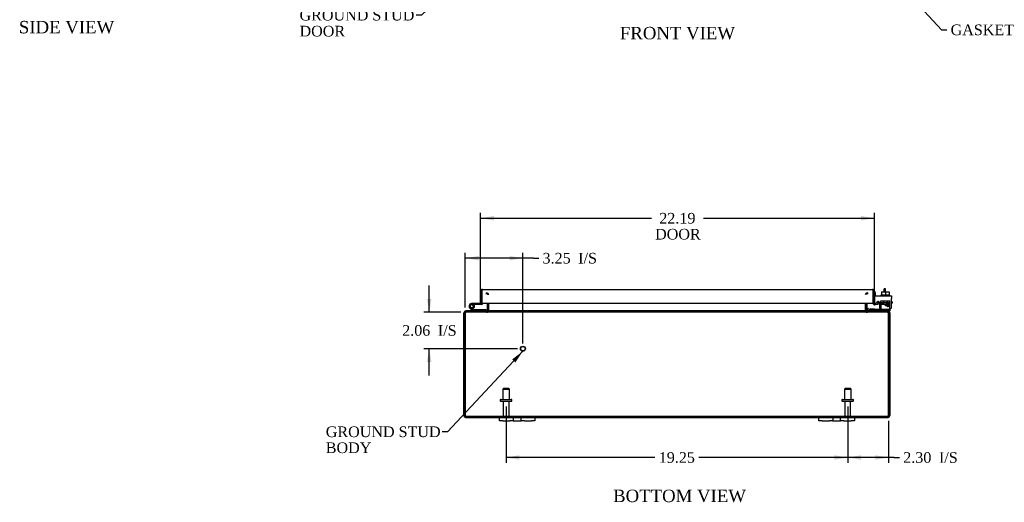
# Model space of a CAD drawing. Header units: inches. Extents: x 6 to 145, y 6 to 98.
# Tile 1 of 8: x 12 to 67, y 6 to 33. Entities that reach past the tile are written whole.
import ezdxf
from ezdxf.enums import TextEntityAlignment as Align

# ---------------------------------------------------------------- set-up
doc = ezdxf.new("R2010")
doc.units = ezdxf.units.IN
doc.header["$MEASUREMENT"] = 0
for name, color, linetype in [('COM40153-1', 7, 'CONTINUOUS'), ('COM40153-2', 7, 'CONTINUOUS'), ('COM42667', 7, 'CONTINUOUS'), ('COM42780', 7, 'CONTINUOUS'), ('COM48431', 7, 'CONTINUOUS'), ('COM71780-11', 7, 'CONTINUOUS'), ('DEFAULT', 7, 'CONTINUOUS'), ('FET07710', 7, 'CONTINUOUS'), ('HNG10620-20B', 7, 'CONTINUOUS'), ('HNG10620-20C', 7, 'CONTINUOUS'), ('HNG10620-20P', 7, 'CONTINUOUS'), ('SCC19011', 7, 'CONTINUOUS'), ('STD21878', 7, 'CONTINUOUS'), ('STD26094', 7, 'CONTINUOUS'), ('WAF25035', 7, 'CONTINUOUS')]:
    doc.layers.add(name, color=color, linetype=linetype)
doc.styles.add('SEACAD_TIMES_NEW_ROMAN', font='times.ttf')

# ---------------------------------------------------------------- blocks, each defined once
blk = doc.blocks.new('SEANNOT_GROUP1')
at = {"layer": 'DEFAULT', "linetype": 'Continuous'}
blk.add_hatch(color=136, dxfattribs=at).paths.add_polyline_path([(39.902, 13.9), (40.323, 14.533), (39.719, 14.07)])
at = {"layer": 'DEFAULT', "color": 136, "linetype": 'Continuous'}
blk.add_line((36.085, 9.995), (35.785, 9.995), dxfattribs=at)
blk.add_lwpolyline([(36.085, 9.995), (40.323, 14.533)], dxfattribs=at)
at = {"layer": 'DEFAULT', "color": 136, "linetype": 'Continuous', "style": 'SEACAD_TIMES_NEW_ROMAN'}
for s, p in [('GROUND STUD', (29.219, 10.295)), ('BODY', (29.219, 9.395))]:
    blk.add_text(s, height=0.6, dxfattribs=at).set_placement(p, align=Align.TOP_LEFT)
blk = doc.blocks.new('SEANNOT_GROUP2')
at = {"layer": 'DEFAULT', "linetype": 'Continuous'}
blk.add_hatch(color=136, dxfattribs=at).paths.add_polyline_path([(39.46, 37.886), (39.919, 38.492), (39.288, 38.068)])
at = {"layer": 'DEFAULT', "color": 136, "linetype": 'Continuous'}
blk.add_line((34.605, 33.467), (34.305, 33.467), dxfattribs=at)
blk.add_lwpolyline([(34.605, 33.467), (39.919, 38.492)], dxfattribs=at)
at = {"layer": 'DEFAULT', "color": 136, "linetype": 'Continuous', "style": 'SEACAD_TIMES_NEW_ROMAN'}
for s, p in [('GROUND STUD', (27.74, 33.767)), ('DOOR', (27.74, 32.867))]:
    blk.add_text(s, height=0.6, dxfattribs=at).set_placement(p, align=Align.TOP_LEFT)
blk = doc.blocks.new('SEANNOT_GROUP3')
at = {"layer": 'DEFAULT', "linetype": 'Continuous'}
blk.add_hatch(color=136, dxfattribs=at).paths.add_polyline_path([(60.38, 36.637), (59.779, 37.102), (60.197, 36.467)])
at = {"layer": 'DEFAULT', "color": 136, "linetype": 'Continuous'}
blk.add_line((63.916, 32.639), (64.216, 32.639), dxfattribs=at)
blk.add_lwpolyline([(63.916, 32.639), (59.779, 37.102)], dxfattribs=at)
at = {"layer": 'DEFAULT', "color": 136, "linetype": 'Continuous', "style": 'SEACAD_TIMES_NEW_ROMAN'}
blk.add_text('GASKET', height=0.6, dxfattribs=at).set_placement((64.426, 32.939), align=Align.TOP_LEFT)
blk = doc.blocks.new('GDIMGGROUP7')
at = {"layer": 'DEFAULT', "linetype": 'Continuous'}
for points in [[(59.378, 8.42), (59.378, 8.67), (58.628, 8.545)], [(60.18, 8.42), (60.93, 8.545), (60.18, 8.67)]]:
    blk.add_hatch(color=136, dxfattribs=at).paths.add_polyline_path(points)
at = {"layer": 'DEFAULT', "color": 136, "linetype": 'Continuous'}
for p, q in [((58.628, 11.415), (58.628, 8.245)), ((60.93, 10.614), (60.93, 8.245)), ((61.246, 8.545), (58.628, 8.545)), ((61.246, 8.545), (61.546, 8.545))]:
    blk.add_line(p, q, dxfattribs=at)
at = {"layer": 'DEFAULT', "color": 136, "linetype": 'Continuous', "style": 'SEACAD_TIMES_NEW_ROMAN'}
for s, p in [('I/S', (63.769, 8.845)), ('2.30', (61.756, 8.845))]:
    blk.add_text(s, height=0.6, dxfattribs=at).set_placement(p, align=Align.TOP_LEFT)
blk = doc.blocks.new('GDIMGGROUP8')
at = {"layer": 'DEFAULT', "linetype": 'Continuous'}
for points in [[(40.128, 8.42), (40.128, 8.67), (39.378, 8.545)], [(57.878, 8.42), (58.628, 8.545), (57.878, 8.67)]]:
    blk.add_hatch(color=136, dxfattribs=at).paths.add_polyline_path(points)
at = {"layer": 'DEFAULT', "color": 136, "linetype": 'Continuous'}
for p, q in [((39.378, 11.415), (39.378, 8.245)), ((58.628, 11.415), (58.628, 8.245)), ((47.769, 8.545), (39.378, 8.545)), ((58.628, 8.545), (50.236, 8.545))]:
    blk.add_line(p, q, dxfattribs=at)
at = {"layer": 'DEFAULT', "color": 136, "linetype": 'Continuous', "style": 'SEACAD_TIMES_NEW_ROMAN'}
blk.add_text('19.25', height=0.6, dxfattribs=at).set_placement((47.979, 8.845), align=Align.TOP_LEFT)
blk = doc.blocks.new('GDIMGGROUP14')
at = {"layer": 'DEFAULT', "linetype": 'Continuous'}
for points in [[(34.923, 17.484), (35.048, 16.734), (35.173, 17.484)], [(34.923, 13.924), (35.173, 13.924), (35.048, 14.674)]]:
    blk.add_hatch(color=136, dxfattribs=at).paths.add_polyline_path(points)
at = {"layer": 'DEFAULT', "color": 136, "linetype": 'Continuous'}
for p, q in [((35.048, 16.734), (35.048, 18.234)), ((36.836, 16.734), (34.748, 16.734)), ((40.025, 14.674), (34.748, 14.674)), ((35.048, 13.174), (35.048, 14.674))]:
    blk.add_line(p, q, dxfattribs=at)
at = {"layer": 'DEFAULT', "color": 136, "linetype": 'Continuous', "style": 'SEACAD_TIMES_NEW_ROMAN'}
for s, p in [('2.06', (33.523, 16.004)), ('I/S', (35.536, 16.004))]:
    blk.add_text(s, height=0.6, dxfattribs=at).set_placement(p, align=Align.TOP_LEFT)
blk = doc.blocks.new('GDIMGGROUP15')
at = {"layer": 'DEFAULT', "linetype": 'Continuous'}
for points in [[(37.825, 19.899), (37.075, 19.774), (37.825, 19.649)], [(39.575, 19.899), (39.575, 19.649), (40.325, 19.774)]]:
    blk.add_hatch(color=136, dxfattribs=at).paths.add_polyline_path(points)
at = {"layer": 'DEFAULT', "color": 136, "linetype": 'Continuous'}
for p, q in [((37.075, 16.998), (37.075, 20.074)), ((40.325, 14.974), (40.325, 20.074)), ((40.921, 19.774), (37.075, 19.774)), ((40.921, 19.774), (41.221, 19.774))]:
    blk.add_line(p, q, dxfattribs=at)
at = {"layer": 'DEFAULT', "color": 136, "linetype": 'Continuous', "style": 'SEACAD_TIMES_NEW_ROMAN'}
for s, p in [('3.25', (41.431, 20.074)), ('I/S', (43.443, 20.074))]:
    blk.add_text(s, height=0.6, dxfattribs=at).set_placement(p, align=Align.TOP_LEFT)
blk = doc.blocks.new('GDIMGGROUP20')
at = {"layer": 'DEFAULT', "linetype": 'Continuous'}
for points in [[(38.69, 22.151), (37.94, 22.026), (38.69, 21.901)], [(59.378, 22.151), (59.378, 21.901), (60.128, 22.026)]]:
    blk.add_hatch(color=136, dxfattribs=at).paths.add_polyline_path(points)
at = {"layer": 'DEFAULT', "color": 136, "linetype": 'Continuous'}
for p, q in [((37.94, 17.521), (37.94, 22.326)), ((60.128, 17.549), (60.128, 22.326)), ((37.94, 22.026), (47.565, 22.026)), ((50.502, 22.026), (60.128, 22.026))]:
    blk.add_line(p, q, dxfattribs=at)
at = {"layer": 'DEFAULT', "color": 136, "linetype": 'Continuous', "style": 'SEACAD_TIMES_NEW_ROMAN'}
for s, p in [('22.19', (48.01, 22.326)), ('DOOR', (47.775, 21.426))]:
    blk.add_text(s, height=0.6, dxfattribs=at).set_placement(p, align=Align.TOP_LEFT)

msp = doc.modelspace()

# ---------------------------------------------------------------- linework, layer by layer
at = {"layer": 'COM40153-1', "color": 7}
for p, q in [((60.681, 17.877), (60.681, 18.056)), ((60.753, 18.056), (60.681, 18.056)), ((60.753, 17.877), (60.753, 18.056))]:
    msp.add_line(p, q, dxfattribs=at)
at = {"layer": 'COM40153-2', "color": 7}
for p, q in [((60.2, 17.843), (60.128, 17.843)), ((60.2, 17.651), (60.2, 17.843)), ((60.412, 17.243), (60.254, 17.243)), ((60.404, 17.315), (60.3, 17.315)), ((61.128, 17.315), (61.098, 17.315)), ((61.098, 17.243), (61.128, 17.243)), ((61.128, 17.315), (61.128, 17.243))]:
    msp.add_line(p, q, dxfattribs=at)
msp.add_arc((60.236, 17.351), 0.108, 180, 186.8545, dxfattribs=at)
at = {"layer": 'COM42667', "color": 7}
for p, q in [((60.128, 17.651), (61.098, 17.651)), ((60.128, 17.508), (60.128, 17.651)), ((60.128, 17.508), (60.128, 17.253)), ((60.243, 17.226), (60.302, 17.318)), ((60.412, 17.285), (60.412, 17.026)), ((60.762, 17.114), (60.877, 17.276)), ((60.871, 17.226), (60.792, 17.114)), ((60.871, 17.114), (60.871, 17.226)), ((60.877, 17.276), (60.901, 17.276)), ((60.901, 17.276), (60.901, 17.114)), ((61.098, 17.651), (61.098, 17.508)), ((61.098, 17.026), (61.098, 17.508)), ((60.762, 17.085), (60.762, 17.114)), ((60.871, 17.085), (60.762, 17.085)), ((60.792, 17.114), (60.871, 17.114)), ((60.871, 17.026), (60.871, 17.085)), ((60.901, 17.026), (60.871, 17.026)), ((60.901, 17.114), (60.935, 17.114)), ((60.935, 17.085), (60.901, 17.085)), ((60.901, 17.085), (60.901, 17.026)), ((60.935, 17.114), (60.935, 17.085))]:
    msp.add_line(p, q, dxfattribs=at)
for centre, radius, start, end in [((60.188, 17.253), 0.06, 180, 202.199), ((60.352, 17.285), 0.06, 0, 147.1545), ((60.537, 17.026), 0.125, 180, 270), ((60.973, 17.026), 0.125, 270, 0)]:
    msp.add_arc(centre, radius, start, end, dxfattribs=at)
at = {"layer": 'COM42780', "color": 7}
for p, q in [((60.499, 17.378), (60.999, 17.378)), ((60.499, 17.291), (60.499, 17.378)), ((60.499, 17.237), (60.499, 17.291)), ((60.499, 17.291), (60.499, 16.821)), ((60.499, 17.283), (60.999, 17.283)), ((60.554, 17.283), (60.554, 17.188)), ((60.624, 17.378), (60.624, 17.188)), ((60.643, 17.378), (60.643, 17.188)), ((60.856, 17.188), (60.856, 17.378)), ((60.874, 17.378), (60.874, 17.188)), ((60.944, 17.188), (60.944, 17.283)), ((60.999, 17.237), (60.999, 17.378)), ((60.999, 16.948), (60.999, 17.237)), ((59.7, 16.898), (59.767, 16.965)), ((59.7, 16.898), (59.75, 16.847)), ((59.767, 16.965), (59.817, 16.915)), ((59.851, 16.901), (60.749, 16.901)), ((59.885, 16.9), (59.885, 16.901)), ((59.944, 16.9), (59.885, 16.9)), ((59.944, 16.9), (59.944, 16.901)), ((59.973, 16.9), (59.944, 16.9)), ((59.973, 16.9), (59.973, 16.901)), ((60.135, 16.9), (59.973, 16.9)), ((60.085, 16.9), (60.085, 16.901)), ((60.135, 16.9), (60.135, 16.901)), ((60.554, 17.188), (60.944, 17.188)), ((60.749, 16.901), (60.999, 16.901)), ((60.999, 16.806), (60.895, 16.806)), ((60.999, 16.903), (60.999, 16.948)), ((60.999, 16.901), (60.999, 16.903)), ((60.999, 16.901), (60.999, 16.806))]:
    msp.add_line(p, q, dxfattribs=at)
for radius in [0.143, 0.048]:
    msp.add_arc((59.851, 16.949), radius, 225, 270, dxfattribs=at)
msp.add_ellipse((60.249, 17.906), major_axis=(0, -14.322), ratio=0.017455, start_param=1.503851, end_param=1.524085, dxfattribs=at)
for points, knots in [([(60.491, 16.901), (60.492, 16.901), (60.494, 16.902), (60.495, 16.905), (60.496, 16.906), (60.496, 16.908)], [0, 0, 0, 0, 0.25, 0.25, 0.3597521, 0.3597521, 0.3597521, 0.3597521]), ([(60.499, 16.821), (60.499, 16.816), (60.499, 16.812), (60.496, 16.807), (60.494, 16.806), (60.491, 16.806)], [0, 0, 0, 0, 0.5, 0.5, 1, 1, 1, 1]), ([(60.496, 16.908), (60.496, 16.908), (60.496, 16.908), (60.497, 16.91), (60.497, 16.912), (60.498, 16.918), (60.498, 16.924), (60.499, 16.935), (60.499, 16.941), (60.499, 16.948)], [0.3597521, 0.3597521, 0.3597521, 0.3597521, 0.375, 0.375, 0.5, 0.5, 0.75, 0.75, 1, 1, 1, 1])]:
    msp.add_open_spline(points, degree=3, knots=knots, dxfattribs=at)
at = {"layer": 'COM48431', "color": 7}
for p, q in [((38.27, 17.747), (38.27, 17.819)), ((38.288, 17.747), (38.288, 17.819)), ((59.718, 17.747), (59.718, 17.819)), ((59.736, 17.819), (59.736, 17.747)), ((38.306, 17.249), (38.306, 16.842)), ((38.378, 17.249), (38.378, 16.842)), ((38.391, 16.842), (38.391, 17.249)), ((59.614, 17.249), (59.614, 16.842)), ((59.628, 17.249), (59.628, 16.842)), ((59.7, 17.249), (59.7, 16.842)), ((37.003, 10.914), (37.003, 16.698)), ((37.075, 16.698), (37.003, 16.698)), ((37.075, 10.914), (37.075, 16.698)), ((37.075, 16.698), (37.075, 10.914)), ((37.111, 16.782), (37.111, 16.806)), ((37.111, 16.806), (37.135, 16.806)), ((37.111, 16.734), (37.111, 16.782)), ((37.111, 16.734), (37.135, 16.734)), ((37.135, 16.806), (37.135, 16.734)), ((37.135, 16.806), (37.136, 16.806)), ((37.135, 16.734), (37.136, 16.734)), ((37.136, 16.734), (37.136, 16.806)), ((60.869, 16.806), (37.136, 16.806)), ((60.869, 16.734), (37.136, 16.734)), ((37.153, 16.806), (37.153, 16.734)), ((38.27, 16.806), (38.27, 16.734)), ((38.288, 16.806), (38.288, 16.734)), ((38.306, 16.842), (38.378, 16.842)), ((59.7, 16.842), (59.628, 16.842)), ((59.718, 16.806), (59.718, 16.734)), ((59.736, 16.734), (59.736, 16.806)), ((60.852, 16.806), (60.852, 16.734)), ((60.869, 16.734), (60.869, 16.806)), ((60.869, 16.806), (60.87, 16.806)), ((60.869, 16.734), (60.87, 16.734)), ((60.87, 16.806), (60.87, 16.734)), ((60.87, 16.806), (60.895, 16.806)), ((60.87, 16.734), (60.895, 16.734)), ((60.895, 16.782), (60.895, 16.806)), ((60.895, 16.734), (60.895, 16.782)), ((60.93, 10.914), (60.93, 16.698)), ((60.931, 16.698), (61.003, 16.698)), ((60.931, 16.698), (60.931, 10.914)), ((61.003, 16.698), (61.003, 10.914)), ((37.075, 10.812), (37.075, 10.914)), ((37.075, 10.914), (37.075, 10.812)), ((37.111, 10.878), (60.895, 10.878)), ((37.111, 10.878), (37.111, 10.806)), ((37.111, 10.806), (39.003, 10.806)), ((41.003, 10.806), (57.003, 10.806)), ((59.003, 10.806), (60.895, 10.806)), ((60.895, 10.878), (60.895, 10.806)), ((60.93, 10.914), (60.93, 10.812)), ((60.931, 10.812), (60.931, 10.914))]:
    msp.add_line(p, q, dxfattribs=at)
for centre, radius, start, end in [((38.27, 17.711), 0.108, 10.3965, 90), ((38.285, 17.713), 0.106, 358.8074, 88.6926), ((59.72, 17.713), 0.106, 91.3077, 181.1923), ((59.736, 17.711), 0.108, 90, 169.6032), ((37.111, 16.698), 0.108, 90, 180), ((37.111, 16.698), 0.036, 141.2767, 180), ((37.111, 16.698), 0.036, 90, 141.2767), ((38.27, 16.842), 0.036, 270, 360), ((38.27, 16.842), 0.108, 270, 349.6016), ((38.285, 16.839), 0.106, 271.3077, 1.1923), ((38.27, 16.842), 0.108, 349.6016, 0), ((59.72, 16.839), 0.106, 178.8074, 268.6926), ((59.736, 16.842), 0.108, 180, 190.3994), ((59.736, 16.842), 0.108, 190.3994, 270), ((59.736, 16.842), 0.036, 180, 270), ((60.895, 16.698), 0.108, 0, 90), ((60.895, 16.698), 0.036, 38.7233, 90), ((60.895, 16.698), 0.036, 0, 38.7233), ((37.111, 10.914), 0.108, 180, 250.5288), ((37.111, 10.914), 0.036, 180, 270), ((37.111, 10.914), 0.108, 250.5288, 270), ((60.895, 10.914), 0.036, 270, 360), ((60.895, 10.914), 0.108, 270, 289.4712), ((60.895, 10.914), 0.108, 289.4712, 0)]:
    msp.add_arc(centre, radius, start, end, dxfattribs=at)
for centre, major_axis, start_param, end_param in [((37.111, 10.914), (0, 0.036), 1.570796, 3.141593), ((37.111, 10.914), (0, 0.108), 2.801756, 3.141593), ((60.895, 10.914), (0, 0.036), 3.141593, 4.712389), ((60.895, 10.914), (0, 0.108), 3.141593, 3.48143)]:
    msp.add_ellipse(centre, major_axis=major_axis, ratio=0.997813, start_param=start_param, end_param=end_param, dxfattribs=at)
for points, knots in [([(37.075, 16.698), (37.08, 16.712), (37.085, 16.726), (37.095, 16.752), (37.1, 16.764), (37.111, 16.784), (37.116, 16.792), (37.126, 16.803), (37.131, 16.806), (37.136, 16.806)], [0, 0, 0, 0, 0.25, 0.25, 0.5, 0.5, 0.75, 0.75, 1, 1, 1, 1]), ([(37.075, 16.698), (37.085, 16.707), (37.095, 16.716), (37.116, 16.73), (37.126, 16.734), (37.136, 16.734)], [0, 0, 0, 0, 0.5, 0.5, 1, 1, 1, 1]), ([(38.288, 16.806), (38.298, 16.806), (38.308, 16.806), (38.329, 16.808), (38.339, 16.81), (38.354, 16.814), (38.358, 16.815), (38.368, 16.819), (38.372, 16.821), (38.38, 16.825), (38.384, 16.828), (38.388, 16.833), (38.389, 16.834), (38.391, 16.838), (38.391, 16.84), (38.391, 16.842)], [0, 0, 0, 0, 0.25, 0.25, 0.5, 0.5, 0.625, 0.625, 0.75, 0.75, 0.875, 0.875, 0.9375, 0.9375, 1, 1, 1, 1]), ([(59.614, 16.842), (59.614, 16.84), (59.615, 16.838), (59.616, 16.834), (59.617, 16.833), (59.621, 16.828), (59.625, 16.825), (59.633, 16.821), (59.638, 16.819), (59.647, 16.815), (59.652, 16.814), (59.666, 16.81), (59.676, 16.808), (59.697, 16.806), (59.707, 16.806), (59.718, 16.806)], [0, 0, 0, 0, 0.0625, 0.0625, 0.125, 0.125, 0.25, 0.25, 0.375, 0.375, 0.5, 0.5, 0.75, 0.75, 1, 1, 1, 1]), ([(60.869, 16.806), (60.874, 16.806), (60.879, 16.803), (60.889, 16.792), (60.894, 16.784), (60.905, 16.764), (60.91, 16.752), (60.92, 16.726), (60.925, 16.712), (60.93, 16.698)], [0, 0, 0, 0, 0.25, 0.25, 0.5, 0.5, 0.75, 0.75, 1, 1, 1, 1]), ([(60.869, 16.734), (60.879, 16.734), (60.889, 16.73), (60.91, 16.716), (60.92, 16.707), (60.93, 16.698)], [0, 0, 0, 0, 0.5, 0.5, 1, 1, 1, 1])]:
    msp.add_open_spline(points, degree=3, knots=knots, dxfattribs=at)
at = {"layer": 'COM71780-11', "color": 7}
for p, q in [((37.94, 17.221), (37.94, 17.908)), ((38.012, 18.009), (38.012, 17.908)), ((38.012, 17.908), (38.012, 18.009)), ((38.012, 17.221), (38.012, 17.908)), ((38.012, 17.908), (38.012, 17.249)), ((38.048, 18.016), (60.02, 18.016)), ((60.055, 17.908), (60.055, 18.009)), ((60.055, 17.249), (60.055, 17.908)), ((60.056, 18.009), (60.056, 17.908)), ((60.056, 17.908), (60.056, 17.249)), ((60.128, 17.908), (60.128, 17.249)), ((37.94, 17.221), (38.012, 17.221)), ((38.012, 17.249), (60.055, 17.249)), ((60.128, 17.249), (60.056, 17.249)), ((60.14, 17.221), (60.094, 17.166)), ((60.34, 17.243), (60.17, 17.213)), ((60.17, 17.213), (60.182, 17.142)), ((60.352, 17.172), (60.34, 17.243)), ((60.352, 17.172), (60.182, 17.142))]:
    msp.add_line(p, q, dxfattribs=at)
for centre, radius, start, end in [((38.048, 17.908), 0.108, 109.4712, 180), ((38.048, 17.908), 0.108, 90, 109.4712), ((60.02, 17.908), 0.108, 70.5288, 90), ((60.02, 17.908), 0.108, 0, 70.5288), ((60.164, 17.249), 0.108, 180, 230), ((60.164, 17.249), 0.036, 180, 230), ((60.164, 17.249), 0.036, 230, 280), ((60.164, 17.249), 0.108, 230.0001, 279.9999)]:
    msp.add_arc(centre, radius, start, end, dxfattribs=at)
for centre, start_param, end_param in [((38.048, 17.908), 3.141593, 3.48143), ((60.02, 17.908), 2.801756, 3.141593)]:
    msp.add_ellipse(centre, major_axis=(0, -0.108), ratio=0.997813, start_param=start_param, end_param=end_param, dxfattribs=at)
at = {"layer": 'FET07710', "color": 7}
for p, q in [((39.003, 10.619), (39.003, 10.806)), ((39.003, 10.806), (39.19, 10.806)), ((39.19, 10.619), (39.003, 10.619)), ((39.19, 10.806), (39.597, 10.806)), ((39.19, 10.619), (39.597, 10.619)), ((39.597, 10.806), (39.784, 10.806)), ((39.784, 10.619), (39.597, 10.619)), ((39.784, 10.806), (40.002, 10.806)), ((39.784, 10.806), (39.784, 10.619)), ((39.784, 10.619), (40.002, 10.619)), ((40.002, 10.806), (40.003, 10.806)), ((40.002, 10.619), (40.003, 10.619)), ((40.003, 10.806), (40.221, 10.806)), ((40.003, 10.619), (40.221, 10.619)), ((40.221, 10.619), (40.221, 10.806)), ((40.221, 10.806), (40.408, 10.806)), ((40.408, 10.619), (40.221, 10.619)), ((40.408, 10.806), (40.815, 10.806)), ((40.408, 10.619), (40.815, 10.619)), ((40.815, 10.806), (41.003, 10.806)), ((41.003, 10.619), (40.815, 10.619)), ((41.003, 10.806), (41.003, 10.619)), ((57.003, 10.619), (57.003, 10.806)), ((57.003, 10.806), (57.19, 10.806)), ((57.19, 10.619), (57.003, 10.619)), ((57.19, 10.806), (57.597, 10.806)), ((57.19, 10.619), (57.597, 10.619)), ((57.597, 10.806), (57.784, 10.806)), ((57.784, 10.619), (57.597, 10.619)), ((57.784, 10.806), (58.002, 10.806)), ((57.784, 10.806), (57.784, 10.619)), ((57.784, 10.619), (58.002, 10.619)), ((58.002, 10.806), (58.003, 10.806)), ((58.002, 10.619), (58.003, 10.619)), ((58.003, 10.806), (58.221, 10.806)), ((58.003, 10.619), (58.221, 10.619)), ((58.221, 10.619), (58.221, 10.806)), ((58.221, 10.806), (58.408, 10.806)), ((58.408, 10.619), (58.221, 10.619)), ((58.408, 10.806), (58.815, 10.806)), ((58.408, 10.619), (58.815, 10.619)), ((58.815, 10.806), (59.003, 10.806)), ((59.003, 10.619), (58.815, 10.619)), ((59.003, 10.806), (59.003, 10.619))]:
    msp.add_line(p, q, dxfattribs=at)
at = {"layer": 'HNG10620-20B', "color": 7}
for p, q in [((37.459, 16.832), (37.333, 16.958)), ((37.502, 16.874), (37.375, 17.001)), ((37.487, 16.92), (37.469, 16.977)), ((38.258, 16.866), (37.522, 16.866)), ((38.258, 16.806), (38.258, 16.866))]:
    msp.add_line(p, q, dxfattribs=at)
for centre, radius, start, end in [((37.442, 17.067), 0.154, 287.1819, 225), ((37.442, 17.067), 0.0938, 287.1819, 225), ((37.522, 16.895), 0.089, 225, 270), ((37.522, 16.895), 0.029, 225, 270)]:
    msp.add_arc(centre, radius, start, end, dxfattribs=at)
at = {"layer": 'HNG10620-20C', "color": 7}
for p, q in [((37.595, 17.221), (37.442, 17.221)), ((37.94, 17.221), (37.595, 17.221)), ((37.595, 17.221), (37.595, 17.161)), ((38.012, 17.701), (38.012, 17.701)), ((37.595, 17.161), (37.563, 17.161)), ((37.983, 17.161), (37.595, 17.161))]:
    msp.add_line(p, q, dxfattribs=at)
for centre, radius, start, end in [((37.983, 17.25), 0.089, 270, 0), ((37.442, 17.067), 0.154, 277.4281, 287.1819)]:
    msp.add_arc(centre, radius, start, end, dxfattribs=at)
at = {"layer": 'HNG10620-20P', "color": 7}
msp.add_circle((37.442, 17.067), 0.0938, dxfattribs=at)
at = {"layer": 'SCC19011', "color": 7}
for p, q in [((60.534, 17.877), (60.534, 17.696)), ((60.534, 17.877), (60.749, 17.877)), ((60.749, 17.877), (60.749, 17.696)), ((60.749, 17.877), (60.964, 17.877)), ((60.964, 17.877), (60.964, 17.696))]:
    msp.add_line(p, q, dxfattribs=at)
at = {"layer": 'STD21878', "color": 7}
for radius in [0.141, 0.125]:
    msp.add_circle((40.325, 14.674), radius, dxfattribs=at)
at = {"layer": 'STD26094', "color": 7}
for p, q in [((39.228, 12.44), (39.19, 12.402)), ((39.19, 12.402), (39.565, 12.402)), ((39.19, 12.402), (39.19, 11.815)), ((39.528, 12.44), (39.228, 12.44)), ((39.565, 12.402), (39.528, 12.44)), ((39.565, 11.815), (39.565, 12.402)), ((58.478, 12.44), (58.44, 12.402)), ((58.44, 12.402), (58.815, 12.402)), ((58.44, 12.402), (58.44, 11.815)), ((58.778, 12.44), (58.478, 12.44)), ((58.815, 12.402), (58.778, 12.44)), ((58.815, 11.815), (58.815, 12.402)), ((39.053, 11.785), (39.053, 11.745)), ((39.083, 11.815), (39.673, 11.815)), ((39.083, 11.715), (39.673, 11.715)), ((39.213, 11.715), (39.213, 10.938)), ((39.543, 10.938), (39.543, 11.715)), ((39.703, 11.745), (39.703, 11.785)), ((58.303, 11.785), (58.303, 11.745)), ((58.333, 11.815), (58.923, 11.815)), ((58.333, 11.715), (58.923, 11.715)), ((58.463, 11.715), (58.463, 10.938)), ((58.793, 10.938), (58.793, 11.715)), ((58.953, 11.745), (58.953, 11.785))]:
    msp.add_line(p, q, dxfattribs=at)
for centre, radius, start, end in [((39.083, 11.785), 0.03, 90, 180), ((39.083, 11.745), 0.03, 180, 270), ((39.673, 11.785), 0.03, 0, 90), ((39.673, 11.745), 0.03, 270, 0), ((58.333, 11.785), 0.03, 90, 180), ((58.333, 11.745), 0.03, 180, 270), ((58.923, 11.785), 0.03, 0, 90), ((58.923, 11.745), 0.03, 270, 0), ((39.273, 10.938), 0.06, 180, 270), ((39.483, 10.938), 0.06, 270, 0), ((58.523, 10.938), 0.06, 180, 270), ((58.733, 10.938), 0.06, 270, 0)]:
    msp.add_arc(centre, radius, start, end, dxfattribs=at)
at = {"layer": 'WAF25035', "color": 7}
for p, q in [((60.999, 17.696), (60.499, 17.696)), ((60.499, 17.696), (60.499, 17.651)), ((60.999, 17.651), (60.999, 17.696))]:
    msp.add_line(p, q, dxfattribs=at)

# ---------------------------------------------------------------- block references
at = {"layer": 'DEFAULT', "color": 7}
for name in ['SEANNOT_GROUP2', 'SEANNOT_GROUP3', 'GDIMGGROUP20', 'GDIMGGROUP15', 'GDIMGGROUP14', 'SEANNOT_GROUP1', 'GDIMGGROUP8', 'GDIMGGROUP7']:
    msp.add_blockref(name, (0, 0), dxfattribs=at)

# ---------------------------------------------------------------- texts
at = {"layer": 'DEFAULT', "color": 7, "style": 'SEACAD_TIMES_NEW_ROMAN'}
for s, p in [('SIDE VIEW', (11.926, 33.142)), ('FRONT VIEW', (45.79, 32.807)), ('BOTTOM VIEW', (45.408, 6.733))]:
    msp.add_text(s, height=0.7, dxfattribs=at).set_placement(p, align=Align.TOP_LEFT)

doc.saveas('drawing.dxf')
